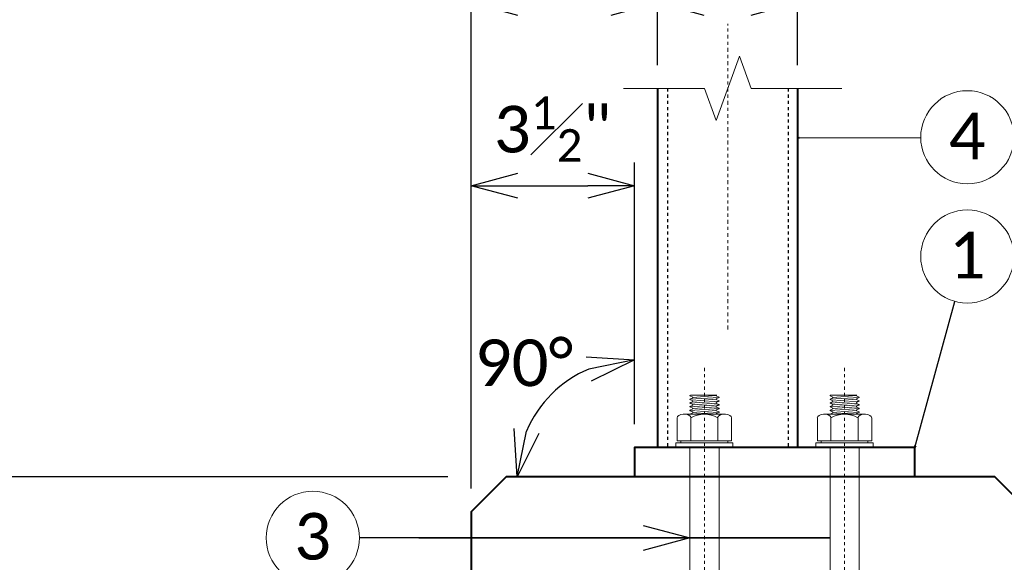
# Model space of a CAD drawing. Extents: x 5346 to 20707, y 13094 to 24070.
# Tile 2 of 14: x 5367 to 5398, y 23896 to 23913. Entities that reach past the tile are written whole.
import ezdxf
from ezdxf import colors
from ezdxf.entities.mleader import LeaderData, LeaderLine
from ezdxf.math import Vec2, Vec3

# ---------------------------------------------------------------- set-up
doc = ezdxf.new("R2010")
doc.units = 0
doc.header["$MEASUREMENT"] = 0
doc.linetypes.add('Wisdot2', pattern=[0.125, 0.0625, -0.0625])
doc.linetypes.add('Wisdot4', pattern=[0.28125, 0.125, -0.0625, 0.03125, -0.0625])
for name, color, linetype, lineweight in [('B_ANNO_BREAK', 7, 'Continuous', 18), ('B_ANNO_DIM', 7, 'Continuous', 18), ('B_CNTR', 1, 'Wisdot4', 18), ('B_CONC_PPT', 12, 'Continuous', 40), ('B_DETAIL_HIDDEN', 7, 'Wisdot2', 25), ('B_DETAIL_OBJ', 7, 'Continuous', 40), ('B_STEEL_BOLT', 3, 'Continuous', 18)]:
    doc.layers.add(name, color=color, linetype=linetype, lineweight=lineweight)
doc.styles.add('Annotative', font='calibri.ttf', dxfattribs={"height": 0.0625})
doc.styles.get("Standard").update_dxf_attribs({"font": 'calibri.ttf'})
doc.dimstyles.new('Annotative', dxfattribs={"dimscale": 0, "dimtxt": 0.0625, "dimasz": 0.0625, "dimexe": 0.03125, "dimexo": 0.03125, "dimgap": 0.03125, "dimtad": 1, "dimdec": 3, "dimzin": 3, "dimdsep": 46, "dimlunit": 4, "dimtxsty": 'Standard', "dimblk": 'OPEN30', "dimcen": 0.03125, "dimaunit": 1, "dimadec": 0, "dimazin": 3, "dimtfac": 0.75, "dimtdec": 3, "dimtofl": 0, "dimtmove": 0, "dimatfit": 3, "dimldrblk": 'OPEN30', "dimfxl": 1, "dimtfill": 1, "dimfrac": 1, "dimtolj": 1, "dimtzin": 0, "dimarcsym": 0})

# ---------------------------------------------------------------- blocks, each defined once
blk = doc.blocks.new('AnonymousCell11')
at = {"layer": 'B_CNTR', "ltscale": 0.5}
for p, q in [((0.004002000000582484, -4.452638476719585), (0.004002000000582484, 1.399604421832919)), ((3.005502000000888, -4.452638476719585), (3.005502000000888, 1.399604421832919))]:
    blk.add_line(p, q, dxfattribs=at)
at = {"layer": 'B_STEEL_BOLT'}
for p, q in [((-0.1400700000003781, 0.7643819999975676), (-0.308153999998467, 0.7563779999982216)), ((-0.2961479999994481, 0.7643819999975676), (-0.308153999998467, 0.7603799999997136)), ((-0.308153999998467, 0.7523759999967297), (-0.308153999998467, 0.7603799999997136)), ((-0.308153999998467, 0.7523759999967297), (-0.2481239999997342, 0.7243620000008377)), ((0.3161580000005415, 0.7163579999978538), (-0.308153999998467, 0.6763379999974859)), ((-0.2481239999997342, 0.7083539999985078), (-0.308153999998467, 0.6803399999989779)), ((-0.308153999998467, 0.6723359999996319), (-0.308153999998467, 0.6803399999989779)), ((-0.308153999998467, 0.6723359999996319), (-0.2481239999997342, 0.644322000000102)), ((0.3161580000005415, 0.636318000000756), (-0.308153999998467, 0.5962980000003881)), ((-0.2961479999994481, 0.7643819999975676), (0.2681339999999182, 0.7643819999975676)), ((0.2561280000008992, 0.7563779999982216), (-0.2481239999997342, 0.7163579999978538)), ((-0.2481239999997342, 0.7243620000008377), (-0.2481239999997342, 0.7083539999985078)), ((0.2561280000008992, 0.6763379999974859), (-0.2481239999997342, 0.636318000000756)), ((-0.2481239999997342, 0.644322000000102), (-0.2481239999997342, 0.628313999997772)), ((0.2561280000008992, 0.7643819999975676), (0.2561280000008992, 0.7483740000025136)), ((0.2561280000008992, 0.7483740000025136), (0.3161580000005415, 0.7243620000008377)), ((0.3161580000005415, 0.7123559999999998), (0.2561280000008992, 0.6883440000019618)), ((0.2561280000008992, 0.6883440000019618), (0.2561280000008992, 0.6683339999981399)), ((0.2561280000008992, 0.6683339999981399), (0.3161580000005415, 0.644322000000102)), ((0.3161580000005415, 0.7123559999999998), (0.3161580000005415, 0.7203599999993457)), ((0.3161580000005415, 0.632315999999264), (0.3161580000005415, 0.644322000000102)), ((2.861429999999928, 0.7643819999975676), (2.693346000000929, 0.7563779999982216)), ((2.705351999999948, 0.7643819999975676), (2.693346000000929, 0.7603799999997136)), ((2.693346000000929, 0.7523759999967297), (2.693346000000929, 0.7603799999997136)), ((2.693346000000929, 0.7523759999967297), (2.753376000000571, 0.7243620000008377)), ((3.317657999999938, 0.7163579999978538), (2.693346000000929, 0.6763379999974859)), ((2.753376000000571, 0.7083539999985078), (2.693346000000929, 0.6803399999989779)), ((2.693346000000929, 0.6723359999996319), (2.693346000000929, 0.6803399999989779)), ((2.693346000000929, 0.6723359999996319), (2.753376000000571, 0.644322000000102)), ((3.317657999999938, 0.636318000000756), (2.693346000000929, 0.5962980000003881)), ((2.705351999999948, 0.7643819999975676), (3.269634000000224, 0.7643819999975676)), ((3.257628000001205, 0.7563779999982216), (2.753376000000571, 0.7163579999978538)), ((2.753376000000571, 0.7243620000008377), (2.753376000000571, 0.7083539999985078)), ((3.257628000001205, 0.6763379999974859), (2.753376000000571, 0.636318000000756)), ((2.753376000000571, 0.644322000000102), (2.753376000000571, 0.628313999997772)), ((3.257628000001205, 0.7643819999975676), (3.257628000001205, 0.7483740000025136)), ((3.257628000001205, 0.7483740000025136), (3.317657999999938, 0.7243620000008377)), ((3.317657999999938, 0.7123559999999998), (3.257628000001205, 0.6883440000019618)), ((3.257628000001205, 0.6883440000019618), (3.257628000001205, 0.6683339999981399)), ((3.257628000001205, 0.6683339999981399), (3.317657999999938, 0.644322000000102)), ((3.317657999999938, 0.7123559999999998), (3.317657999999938, 0.7203599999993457)), ((3.317657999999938, 0.632315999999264), (3.317657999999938, 0.644322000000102)), ((-0.2481239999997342, 0.628313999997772), (-0.308153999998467, 0.6003000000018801)), ((-0.308153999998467, 0.5922959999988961), (-0.308153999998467, 0.6003000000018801)), ((-0.308153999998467, 0.5922959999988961), (-0.2481239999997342, 0.5642820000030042)), ((0.3161580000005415, 0.5562780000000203), (-0.308153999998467, 0.5162579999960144)), ((-0.2481239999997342, 0.5482740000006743), (-0.308153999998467, 0.5202600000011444)), ((-0.308153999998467, 0.5122560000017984), (-0.308153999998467, 0.5202600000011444)), ((-0.308153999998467, 0.5122560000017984), (-0.2481239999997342, 0.4842419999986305)), ((0.3161580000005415, 0.4762380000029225), (-0.308153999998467, 0.4362179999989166)), ((-0.2481239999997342, 0.4682339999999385), (-0.308153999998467, 0.4402199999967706)), ((-0.308153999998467, 0.4322160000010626), (-0.308153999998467, 0.4402199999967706)), ((-0.308153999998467, 0.4322160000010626), (-0.2481239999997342, 0.4042019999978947)), ((0.2561280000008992, 0.5962980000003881), (-0.2481239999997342, 0.5562780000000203)), ((-0.2481239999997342, 0.5642820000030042), (-0.2481239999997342, 0.5482740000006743)), ((0.2561280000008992, 0.5162579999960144), (-0.2481239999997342, 0.4762380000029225)), ((-0.2481239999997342, 0.4842419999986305), (-0.2481239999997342, 0.4682339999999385)), ((0.2561280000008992, 0.4362179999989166), (-0.2481239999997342, 0.3961979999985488)), ((0.3161580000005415, 0.632315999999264), (0.2561280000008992, 0.6083040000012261)), ((0.2561280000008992, 0.6083040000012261), (0.2561280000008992, 0.5882940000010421)), ((0.2561280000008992, 0.5882940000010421), (0.3161580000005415, 0.5642820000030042)), ((0.3161580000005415, 0.5522759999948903), (0.2561280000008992, 0.5282640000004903)), ((0.2561280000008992, 0.5282640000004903), (0.2561280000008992, 0.5082539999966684)), ((0.2561280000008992, 0.5082539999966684), (0.3161580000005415, 0.4842419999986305)), ((0.3161580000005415, 0.4722359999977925), (0.2561280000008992, 0.4482239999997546)), ((0.2561280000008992, 0.4482239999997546), (0.2561280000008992, 0.4282139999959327)), ((0.2561280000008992, 0.4282139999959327), (0.3161580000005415, 0.4042019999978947)), ((0.3161580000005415, 0.5522759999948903), (0.3161580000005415, 0.5642820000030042)), ((0.3161580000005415, 0.4722359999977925), (0.3161580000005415, 0.4842419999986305)), ((2.753376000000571, 0.628313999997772), (2.693346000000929, 0.6003000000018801)), ((2.693346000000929, 0.5922959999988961), (2.693346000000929, 0.6003000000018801)), ((2.693346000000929, 0.5922959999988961), (2.753376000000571, 0.5642820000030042)), ((3.317657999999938, 0.5562780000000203), (2.693346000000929, 0.5162579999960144)), ((2.753376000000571, 0.5482740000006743), (2.693346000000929, 0.5202600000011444)), ((2.693346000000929, 0.5122560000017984), (2.693346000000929, 0.5202600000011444)), ((2.693346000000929, 0.5122560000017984), (2.753376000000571, 0.4842419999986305)), ((3.317657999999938, 0.4762380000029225), (2.693346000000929, 0.4362179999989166)), ((2.753376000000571, 0.4682339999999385), (2.693346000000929, 0.4402199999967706)), ((2.693346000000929, 0.4322160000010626), (2.693346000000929, 0.4402199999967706)), ((2.693346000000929, 0.4322160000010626), (2.753376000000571, 0.4042019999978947)), ((3.257628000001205, 0.5962980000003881), (2.753376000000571, 0.5562780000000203)), ((2.753376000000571, 0.5642820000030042), (2.753376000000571, 0.5482740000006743)), ((3.257628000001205, 0.5162579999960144), (2.753376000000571, 0.4762380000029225)), ((2.753376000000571, 0.4842419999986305), (2.753376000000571, 0.4682339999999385)), ((3.257628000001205, 0.4362179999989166), (2.753376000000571, 0.3961979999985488)), ((3.317657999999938, 0.632315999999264), (3.257628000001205, 0.6083040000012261)), ((3.257628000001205, 0.6083040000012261), (3.257628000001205, 0.5882940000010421)), ((3.257628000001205, 0.5882940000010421), (3.317657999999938, 0.5642820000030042)), ((3.317657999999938, 0.5522759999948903), (3.257628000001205, 0.5282640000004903)), ((3.257628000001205, 0.5282640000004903), (3.257628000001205, 0.5082539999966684)), ((3.257628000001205, 0.5082539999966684), (3.317657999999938, 0.4842419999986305)), ((3.317657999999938, 0.4722359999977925), (3.257628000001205, 0.4482239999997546)), ((3.257628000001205, 0.4482239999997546), (3.257628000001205, 0.4282139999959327)), ((3.257628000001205, 0.4282139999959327), (3.317657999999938, 0.4042019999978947)), ((3.317657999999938, 0.5522759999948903), (3.317657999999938, 0.5642820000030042)), ((3.317657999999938, 0.4722359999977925), (3.317657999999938, 0.4842419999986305)), ((-0.5802899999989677, 0.2801399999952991), (-0.5802899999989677, -0.2161080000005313)), ((-0.4362179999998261, 0.3561779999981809), (0.4402200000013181, 0.3561779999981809)), ((0.3161580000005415, 0.3961979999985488), (-0.308153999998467, 0.3561779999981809)), ((-0.2481239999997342, 0.3881940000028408), (-0.308153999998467, 0.3601799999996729)), ((-0.308153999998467, 0.3521760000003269), (-0.308153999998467, 0.3601799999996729)), ((-0.2881439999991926, 0.2961479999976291), (-0.2881439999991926, -0.2161080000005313)), ((-0.2481239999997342, 0.4042019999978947), (-0.2481239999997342, 0.3881940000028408)), ((0.3161580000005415, 0.3921959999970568), (0.2561280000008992, 0.3681839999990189)), ((0.2561280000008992, 0.3681839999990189), (0.2561280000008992, 0.3561779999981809)), ((0.2921459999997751, 0.2961479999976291), (0.2921459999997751, -0.2161080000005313)), ((0.3161580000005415, 0.3921959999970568), (0.3161580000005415, 0.4042019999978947)), ((0.5842920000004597, 0.2801399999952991), (0.5842920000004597, -0.2161080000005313)), ((2.421210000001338, 0.2801399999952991), (2.421210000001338, -0.2161080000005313)), ((2.56528199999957, 0.3561779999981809), (3.441720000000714, 0.3561779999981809)), ((3.317657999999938, 0.3961979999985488), (2.693346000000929, 0.3561779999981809)), ((2.753376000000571, 0.3881940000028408), (2.693346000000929, 0.3601799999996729)), ((2.693346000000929, 0.3521760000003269), (2.693346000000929, 0.3601799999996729)), ((2.713356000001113, 0.2961479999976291), (2.713356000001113, -0.2161080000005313)), ((2.753376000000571, 0.4042019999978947), (2.753376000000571, 0.3881940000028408)), ((3.317657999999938, 0.3921959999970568), (3.257628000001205, 0.3681839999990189)), ((3.257628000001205, 0.3681839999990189), (3.257628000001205, 0.3561779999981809)), ((3.293646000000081, 0.2961479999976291), (3.293646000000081, -0.2161080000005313)), ((3.317657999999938, 0.3921959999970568), (3.317657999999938, 0.4042019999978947)), ((3.585792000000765, 0.2801399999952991), (3.585792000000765, -0.2161080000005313)), ((-0.6123059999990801, -0.2601299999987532), (0.6123059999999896, -0.2601299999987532)), ((-0.6123059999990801, -0.3601799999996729), (-0.6123059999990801, -0.2601299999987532)), ((-0.5802899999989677, -0.2161080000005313), (0.5842920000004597, -0.2161080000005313)), ((-0.5002500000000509, -0.2161080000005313), (-0.5002500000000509, -0.2601299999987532)), ((-0.3081539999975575, -5.76809399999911), (-0.3081539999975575, -0.3601799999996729)), ((0.316158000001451, -5.76809399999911), (0.316158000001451, -0.3601799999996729)), ((0.5042520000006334, -0.2161080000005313), (0.5042520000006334, -0.2601299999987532)), ((0.6123059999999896, -0.3601799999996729), (0.6123059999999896, -0.2601299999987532)), ((0.6123059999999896, -0.3481739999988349), (0.6123059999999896, -0.2601299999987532)), ((2.389194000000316, -0.2601299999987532), (3.613806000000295, -0.2601299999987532)), ((2.389194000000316, -0.3601799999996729), (2.389194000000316, -0.2601299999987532)), ((2.421210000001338, -0.2161080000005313), (3.585792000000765, -0.2161080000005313)), ((2.501250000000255, -0.2161080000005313), (2.501250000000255, -0.2601299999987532)), ((2.693346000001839, -5.76809399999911), (2.693346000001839, -0.3601799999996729)), ((3.317658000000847, -5.76809399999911), (3.317658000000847, -0.3601799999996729)), ((3.505752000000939, -0.2161080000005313), (3.505752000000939, -0.2601299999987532)), ((3.613806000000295, -0.3601799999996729), (3.613806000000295, -0.2601299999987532)), ((3.613806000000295, -0.3481739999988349), (3.613806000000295, -0.2601299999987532)), ((-0.5802899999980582, -5.844132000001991), (-0.5802899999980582, -6.340379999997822)), ((-0.4362179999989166, -5.76809399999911), (0.4402200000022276, -5.76809399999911)), ((-0.2881439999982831, -5.828124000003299), (-0.2881439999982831, -6.340379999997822)), ((0.2921460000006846, -5.828124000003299), (0.2921460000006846, -6.340379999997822)), ((0.5842920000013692, -5.844132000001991), (0.5842920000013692, -6.340379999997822)), ((2.421210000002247, -5.844132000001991), (2.421210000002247, -6.340379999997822)), ((2.565282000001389, -5.76809399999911), (3.441720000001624, -5.76809399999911)), ((2.713356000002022, -5.828124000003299), (2.713356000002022, -6.340379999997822)), ((3.29364600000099, -5.828124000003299), (3.29364600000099, -6.340379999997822)), ((3.585792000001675, -5.844132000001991), (3.585792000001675, -6.340379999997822)), ((-0.6123059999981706, -6.384401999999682), (0.6123060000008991, -6.384401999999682)), ((-0.6123059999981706, -6.484452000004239), (-0.6123059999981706, -6.384401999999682)), ((-0.5802899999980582, -6.340379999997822), (0.5842920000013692, -6.340379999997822)), ((-0.5002499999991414, -6.340379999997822), (-0.5002499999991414, -6.384401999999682)), ((0.5042520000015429, -6.340379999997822), (0.5042520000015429, -6.384401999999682)), ((0.6123060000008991, -6.484452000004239), (0.6123060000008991, -6.384401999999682)), ((0.6123060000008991, -6.472445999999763), (0.6123060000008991, -6.384401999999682)), ((2.389194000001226, -6.384401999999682), (3.613806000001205, -6.384401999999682)), ((2.389194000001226, -6.484452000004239), (2.389194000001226, -6.384401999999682)), ((2.421210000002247, -6.340379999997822), (3.585792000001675, -6.340379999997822)), ((2.501250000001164, -6.340379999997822), (2.501250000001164, -6.384401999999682)), ((3.505752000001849, -6.340379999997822), (3.505752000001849, -6.384401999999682)), ((3.613806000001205, -6.484452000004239), (3.613806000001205, -6.384401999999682)), ((3.613806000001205, -6.472445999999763), (3.613806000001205, -6.384401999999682)), ((-0.6129240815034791, -6.732576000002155), (-0.6129240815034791, -6.832625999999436)), ((0.6116879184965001, -6.732576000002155), (0.6116879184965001, -6.832625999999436)), ((0.6116879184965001, -6.744581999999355), (0.6116879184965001, -6.832625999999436)), ((2.389194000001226, -6.732576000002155), (2.389194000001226, -6.832626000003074)), ((3.613806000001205, -6.732576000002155), (3.613806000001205, -6.832626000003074)), ((3.613806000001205, -6.744581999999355), (3.613806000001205, -6.832626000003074)), ((-0.6129240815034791, -6.832625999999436), (0.6116879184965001, -6.832625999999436)), ((-0.5809080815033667, -7.372895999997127), (-0.5809080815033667, -6.876647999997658)), ((-0.5809080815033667, -6.876647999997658), (0.5836739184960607, -6.876647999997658)), ((-0.5008680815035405, -6.876647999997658), (-0.5008680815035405, -6.832625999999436)), ((-0.2887620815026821, -7.388903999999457), (-0.2887620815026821, -6.876647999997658)), ((0.2915279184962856, -7.388903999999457), (0.2915279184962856, -6.876647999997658)), ((0.5036339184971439, -6.876647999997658), (0.5036339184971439, -6.832625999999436)), ((0.5836739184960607, -7.372895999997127), (0.5836739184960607, -6.876647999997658)), ((2.389194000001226, -6.832626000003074), (3.613806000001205, -6.832626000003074)), ((2.421210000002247, -7.372896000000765), (2.421210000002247, -6.876648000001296)), ((2.421210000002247, -6.876648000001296), (3.585792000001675, -6.876648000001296)), ((2.501250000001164, -6.876648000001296), (2.501250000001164, -6.832626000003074)), ((2.713356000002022, -7.388904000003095), (2.713356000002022, -6.876648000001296)), ((3.29364600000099, -7.388904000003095), (3.29364600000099, -6.876648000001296)), ((3.505752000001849, -6.876648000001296), (3.505752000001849, -6.832626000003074)), ((3.585792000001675, -7.372896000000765), (3.585792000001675, -6.876648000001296)), ((-0.4368360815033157, -7.44893399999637), (0.4396019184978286, -7.44893399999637)), ((-0.31423333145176, -7.494257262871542), (0.3100786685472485, -7.454237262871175)), ((-0.31423333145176, -7.490255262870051), (-0.2542033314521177, -7.466243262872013)), ((-0.31423333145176, -7.490255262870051), (-0.31423333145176, -7.502261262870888)), ((-0.2542033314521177, -7.526273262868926), (-0.31423333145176, -7.502261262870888)), ((-0.31423333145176, -7.574297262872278), (0.3100786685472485, -7.53427726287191)), ((-0.31423333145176, -7.570295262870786), (-0.2542033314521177, -7.546283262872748)), ((-0.31423333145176, -7.570295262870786), (-0.31423333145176, -7.582301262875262)), ((-0.2542033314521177, -7.606313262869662), (-0.31423333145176, -7.582301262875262)), ((-0.2542033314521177, -7.466243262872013), (-0.2542033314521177, -7.454237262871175)), ((-0.2542033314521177, -7.53427726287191), (0.2500486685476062, -7.494257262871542)), ((-0.2542033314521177, -7.546283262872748), (-0.2542033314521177, -7.526273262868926)), ((-0.2542033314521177, -7.614317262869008), (0.2500486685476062, -7.574297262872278)), ((0.2500486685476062, -7.486253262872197), (0.3100786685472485, -7.458239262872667)), ((0.2500486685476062, -7.502261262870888), (0.2500486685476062, -7.486253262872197)), ((0.3100786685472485, -7.530275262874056), (0.2500486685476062, -7.502261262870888)), ((0.2500486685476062, -7.566293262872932), (0.3100786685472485, -7.538279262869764)), ((0.2500486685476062, -7.582301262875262), (0.2500486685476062, -7.566293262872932)), ((0.3100786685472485, -7.610315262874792), (0.2500486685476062, -7.582301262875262)), ((0.3100786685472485, -7.450235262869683), (0.3100786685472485, -7.458239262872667)), ((0.3100786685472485, -7.530275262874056), (0.3100786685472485, -7.538279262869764)), ((2.565282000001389, -7.448934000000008), (3.441720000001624, -7.448934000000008)), ((2.692720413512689, -7.492472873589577), (3.317032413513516, -7.452452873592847)), ((2.692720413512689, -7.488470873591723), (2.75275041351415, -7.464458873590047)), ((2.692720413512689, -7.488470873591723), (2.692720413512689, -7.500476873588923)), ((2.75275041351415, -7.524488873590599), (2.692720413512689, -7.500476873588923)), ((2.692720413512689, -7.572512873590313), (3.317032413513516, -7.532492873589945)), ((2.692720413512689, -7.568510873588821), (2.75275041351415, -7.544498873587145)), ((2.692720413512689, -7.568510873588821), (2.692720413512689, -7.580516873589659)), ((2.75275041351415, -7.604528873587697), (2.692720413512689, -7.580516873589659)), ((2.75275041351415, -7.464458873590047), (2.75275041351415, -7.452452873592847)), ((2.75275041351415, -7.532492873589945), (3.257002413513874, -7.492472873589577)), ((2.75275041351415, -7.544498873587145), (2.75275041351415, -7.524488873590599)), ((2.75275041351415, -7.612532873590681), (3.257002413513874, -7.572512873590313)), ((3.257002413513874, -7.484468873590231), (3.317032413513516, -7.456454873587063)), ((3.257002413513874, -7.500476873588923), (3.257002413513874, -7.484468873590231)), ((3.317032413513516, -7.528490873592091), (3.257002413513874, -7.500476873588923)), ((3.257002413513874, -7.564508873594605), (3.317032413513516, -7.536494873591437)), ((3.257002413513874, -7.580516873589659), (3.257002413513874, -7.564508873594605)), ((3.317032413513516, -7.608530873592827), (3.257002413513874, -7.580516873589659)), ((3.317032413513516, -7.448450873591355), (3.317032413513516, -7.456454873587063)), ((3.317032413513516, -7.528490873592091), (3.317032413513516, -7.536494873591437)), ((-0.31423333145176, -7.654337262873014), (0.3100786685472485, -7.614317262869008)), ((-0.31423333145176, -7.650335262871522), (-0.2542033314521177, -7.626323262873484)), ((-0.31423333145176, -7.650335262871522), (-0.31423333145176, -7.66234126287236)), ((-0.2542033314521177, -7.686353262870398), (-0.31423333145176, -7.66234126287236)), ((-0.31423333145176, -7.73437726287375), (0.3100786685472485, -7.694357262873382)), ((-0.31423333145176, -7.730375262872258), (-0.2542033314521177, -7.70636326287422)), ((-0.31423333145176, -7.730375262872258), (-0.31423333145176, -7.742381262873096)), ((-0.2542033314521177, -7.766393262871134), (-0.31423333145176, -7.742381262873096)), ((-0.31423333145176, -7.814417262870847), (0.3100786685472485, -7.77439726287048)), ((-0.31423333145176, -7.810415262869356), (-0.2542033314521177, -7.786403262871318)), ((-0.2542033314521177, -7.626323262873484), (-0.2542033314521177, -7.606313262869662)), ((-0.2542033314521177, -7.694357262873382), (0.2500486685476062, -7.654337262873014)), ((-0.2542033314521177, -7.70636326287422), (-0.2542033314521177, -7.686353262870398)), ((-0.2542033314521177, -7.77439726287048), (0.2500486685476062, -7.73437726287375)), ((-0.2542033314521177, -7.786403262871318), (-0.2542033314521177, -7.766393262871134)), ((0.2500486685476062, -7.646333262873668), (0.3100786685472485, -7.618319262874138)), ((0.2500486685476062, -7.66234126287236), (0.2500486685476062, -7.646333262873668)), ((0.3100786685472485, -7.69035526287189), (0.2500486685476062, -7.66234126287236)), ((0.2500486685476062, -7.726373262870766), (0.3100786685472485, -7.698359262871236)), ((0.2500486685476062, -7.742381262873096), (0.2500486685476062, -7.726373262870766)), ((0.3100786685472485, -7.770395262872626), (0.2500486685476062, -7.742381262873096)), ((0.2500486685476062, -7.806413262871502), (0.3100786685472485, -7.778399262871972)), ((0.3100786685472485, -7.610315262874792), (0.3100786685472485, -7.618319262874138)), ((0.3100786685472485, -7.69035526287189), (0.3100786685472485, -7.698359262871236)), ((0.3100786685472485, -7.770395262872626), (0.3100786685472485, -7.778399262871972)), ((2.692720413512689, -7.652552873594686), (3.317032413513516, -7.612532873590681)), ((2.692720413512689, -7.648550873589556), (2.75275041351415, -7.624538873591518)), ((2.692720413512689, -7.648550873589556), (2.692720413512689, -7.660556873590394)), ((2.75275041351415, -7.684568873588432), (2.692720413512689, -7.660556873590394)), ((2.692720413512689, -7.732592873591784), (3.317032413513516, -7.692572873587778)), ((2.692720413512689, -7.728590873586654), (2.75275041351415, -7.704578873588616)), ((2.692720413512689, -7.728590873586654), (2.692720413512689, -7.74059687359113)), ((2.75275041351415, -7.764608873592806), (2.692720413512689, -7.74059687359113)), ((2.692720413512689, -7.81263287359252), (3.317032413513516, -7.772612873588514)), ((2.692720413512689, -7.808630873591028), (2.75275041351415, -7.78461887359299)), ((2.75275041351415, -7.624538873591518), (2.75275041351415, -7.604528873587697)), ((2.75275041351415, -7.692572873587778), (3.257002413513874, -7.652552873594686)), ((2.75275041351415, -7.704578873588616), (2.75275041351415, -7.684568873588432)), ((2.75275041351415, -7.772612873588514), (3.257002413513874, -7.732592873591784)), ((2.75275041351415, -7.78461887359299), (2.75275041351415, -7.764608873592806)), ((3.257002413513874, -7.644548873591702), (3.317032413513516, -7.616534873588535)), ((3.257002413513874, -7.660556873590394), (3.257002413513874, -7.644548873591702)), ((3.317032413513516, -7.688570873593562), (3.257002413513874, -7.660556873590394)), ((3.257002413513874, -7.724588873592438), (3.317032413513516, -7.696574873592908)), ((3.257002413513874, -7.74059687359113), (3.257002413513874, -7.724588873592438)), ((3.317032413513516, -7.76861087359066), (3.257002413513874, -7.74059687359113)), ((3.257002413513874, -7.804628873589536), (3.317032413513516, -7.776614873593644)), ((3.317032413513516, -7.608530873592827), (3.317032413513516, -7.616534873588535)), ((3.317032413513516, -7.688570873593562), (3.317032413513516, -7.696574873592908)), ((3.317032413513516, -7.76861087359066), (3.317032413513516, -7.776614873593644)), ((-0.31423333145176, -7.810415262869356), (-0.31423333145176, -7.818419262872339)), ((-0.2542033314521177, -7.846433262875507), (-0.31423333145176, -7.822421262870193)), ((0.2980726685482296, -7.862441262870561), (-0.2662093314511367, -7.862441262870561)), ((-0.2542033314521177, -7.854437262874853), (0.2500486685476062, -7.814417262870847)), ((-0.2542033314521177, -7.862441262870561), (-0.2542033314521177, -7.846433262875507)), ((0.14199466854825, -7.862441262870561), (0.3100786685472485, -7.854437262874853)), ((0.2500486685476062, -7.822421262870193), (0.2500486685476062, -7.806413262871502)), ((0.3100786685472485, -7.850435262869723), (0.2500486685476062, -7.822421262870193)), ((0.2980726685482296, -7.862441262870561), (0.3100786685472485, -7.858439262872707)), ((0.3100786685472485, -7.850435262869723), (0.3100786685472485, -7.858439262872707)), ((2.692720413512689, -7.808630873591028), (2.692720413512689, -7.816634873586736)), ((2.75275041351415, -7.844648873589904), (2.692720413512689, -7.820636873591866)), ((3.305026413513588, -7.860656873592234), (2.740744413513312, -7.860656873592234)), ((2.75275041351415, -7.85265287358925), (3.257002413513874, -7.81263287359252)), ((2.75275041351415, -7.860656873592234), (2.75275041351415, -7.844648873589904)), ((3.148948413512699, -7.860656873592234), (3.317032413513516, -7.85265287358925)), ((3.257002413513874, -7.820636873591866), (3.257002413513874, -7.804628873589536)), ((3.317032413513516, -7.848650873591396), (3.257002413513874, -7.820636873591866)), ((3.305026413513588, -7.860656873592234), (3.317032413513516, -7.856654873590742)), ((3.317032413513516, -7.848650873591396), (3.317032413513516, -7.856654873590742))]:
    blk.add_line(p, q, dxfattribs=at)
at = {"layer": 'B_STEEL_BOLT', "flags": 128}
blk.add_lwpolyline([(-0.9964979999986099, -6.732576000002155), (4.006002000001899, -6.732576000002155), (4.006002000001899, -6.484452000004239), (-0.9964979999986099, -6.484452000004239), (-0.9964979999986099, -6.732576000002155)], dxfattribs=at)
at = {"layer": 'B_STEEL_BOLT'}
for centre, start, end in [((0.0001182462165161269, -0.2309161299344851), 60.46839722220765, 119.4241666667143), ((3.001618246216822, -0.2309161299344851), 60.46839722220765, 119.4241666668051), ((0.0001182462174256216, -6.355188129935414), 60.46839722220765, 119.4241666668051), ((3.001618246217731, -6.355188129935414), 60.46839722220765, 119.4241666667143), ((-0.0004998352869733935, -6.861839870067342), 240.5758333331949, 299.5316027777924), ((3.001618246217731, -6.86183987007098), 240.5758333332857, 299.5316027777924)]:
    blk.add_arc(centre, 0.5873679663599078, start, end, dxfattribs=at)
for centre, major_axis, start_param, end_param in [((-0.4331365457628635, 0.2796073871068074), (0.1476694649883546, 0), 0.2322546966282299, 3.141592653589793), ((0.4348796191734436, 0.2796073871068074), (-0.1476694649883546, 1.808429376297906e-17), 3.141592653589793, 6.050930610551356), ((2.568363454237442, 0.2796073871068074), (0.1476694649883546, 0), 0.2322546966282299, 3.141592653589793), ((3.43637961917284, 0.2796073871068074), (-0.1476694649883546, 1.808429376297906e-17), 3.141592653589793, 6.050930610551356), ((-0.433136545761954, -5.844664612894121), (0.1476694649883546, 0), 0.2322546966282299, 3.141592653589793), ((0.4348796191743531, -5.844664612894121), (-0.1476694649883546, 1.808429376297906e-17), 3.141592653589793, 6.050930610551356), ((2.568363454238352, -5.844664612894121), (0.1476694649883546, 0), 0.2322546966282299, 3.141592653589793), ((3.436379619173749, -5.844664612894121), (-0.1476694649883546, 1.808429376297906e-17), 3.141592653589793, 6.050930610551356), ((-0.4337546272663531, -7.372363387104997), (0.1476694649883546, 0), 3.141592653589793, 6.050930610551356), ((0.4342615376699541, -7.372363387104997), (-0.1476694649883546, -8.366270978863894e-17), 0.2322546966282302, 3.141592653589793), ((2.568363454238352, -7.372363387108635), (0.1476694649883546, 0), 3.141592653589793, 6.050930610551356), ((3.436379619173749, -7.372363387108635), (-0.1476694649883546, -8.366270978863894e-17), 0.2322546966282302, 3.141592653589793)]:
    blk.add_ellipse(centre, major_axis=major_axis, ratio=0.5185220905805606, start_param=start_param, end_param=end_param, dxfattribs=at)
blk = doc.blocks.new('_Open30')
at = {"color": 0, "linetype": 'ByBlock', "lineweight": -2}
for p, q in [((-1, 0.26794919), (0, 0)), ((0, 0), (-1, -0.26794919)), ((0, 0), (-1, 0))]:
    blk.add_line(p, q, dxfattribs=at)
blk = doc.blocks.new('*D33')
at = {"layer": 'B_ANNO_DIM', "color": 0, "lineweight": -2, "transparency": 16777216}
for p, q in [((5391.610044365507, 23911.69663094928), (5391.610044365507, 23914.44118670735)), ((5388.609955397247, 23913.69118670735), (5390.110044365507, 23913.69118670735))]:
    blk.add_line(p, q, dxfattribs=at)
at = {"layer": 'Defpoints', "color": 0, "transparency": 16777216}
for p in [(5387.109955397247, 23913.69118670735), (5391.610044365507, 23913.69118670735), (5391.610044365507, 23910.94663094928)]:
    blk.add_point(p, dxfattribs=at)
at = {"layer": 'B_ANNO_DIM', "color": 0, "lineweight": -2, "transparency": 16777216, "xscale": 1.5, "yscale": 1.5, "zscale": 1.5, "rotation": 180}
blk.add_blockref('_Open30', (5387.109955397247, 23913.69118670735), dxfattribs=at)
at = {"layer": 'B_ANNO_DIM', "color": 0, "lineweight": -2, "transparency": 16777216, "xscale": 1.5, "yscale": 1.5, "zscale": 1.5}
blk.add_blockref('_Open30', (5391.610044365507, 23913.69118670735), dxfattribs=at)
at = {"layer": 'B_ANNO_DIM', "color": 0, "transparency": 16777216, "insert": (5389.359999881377, 23915.20964824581), "char_height": 1.5, "attachment_point": 5, "bg_fill": 3, "box_fill_scale": 1.25, "bg_fill_color": 256, "bg_fill_true_color": 13158600, "bg_fill_transparency": 0}
blk.add_mtext('\\A1;3"', dxfattribs=at)
blk = doc.blocks.new('*D34')
at = {"layer": 'B_ANNO_DIM', "color": 0, "lineweight": -2, "transparency": 16777216}
for p, q in [((5381.116000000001, 23898.08080246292), (5381.116000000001, 23914.44118670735)), ((5387.109955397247, 23911.69663094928), (5387.109955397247, 23914.44118670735)), ((5382.616000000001, 23913.69118670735), (5385.609955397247, 23913.69118670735))]:
    blk.add_line(p, q, dxfattribs=at)
at = {"layer": 'Defpoints', "color": 0, "transparency": 16777216}
for p in [(5387.109955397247, 23913.69118670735), (5387.109955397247, 23910.94663094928), (5381.116000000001, 23897.33080246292)]:
    blk.add_point(p, dxfattribs=at)
at = {"layer": 'B_ANNO_DIM', "color": 0, "lineweight": -2, "transparency": 16777216, "xscale": 1.5, "yscale": 1.5, "zscale": 1.5, "rotation": 180}
blk.add_blockref('_Open30', (5381.116000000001, 23913.69118670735), dxfattribs=at)
at = {"layer": 'B_ANNO_DIM', "color": 0, "lineweight": -2, "transparency": 16777216, "xscale": 1.5, "yscale": 1.5, "zscale": 1.5}
blk.add_blockref('_Open30', (5387.109955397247, 23913.69118670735), dxfattribs=at)
at = {"layer": 'B_ANNO_DIM', "color": 0, "transparency": 16777216, "insert": (5384.112977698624, 23915.19464824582), "char_height": 1.5, "attachment_point": 5, "bg_fill": 3, "box_fill_scale": 1.25, "bg_fill_color": 256, "bg_fill_true_color": 13158600, "bg_fill_transparency": 0}
blk.add_mtext('\\A1;4"', dxfattribs=at)
blk = doc.blocks.new('*D36')
at = {"layer": 'B_ANNO_DIM', "color": 0, "lineweight": -2, "transparency": 16777216}
for p, q in [((5399.116000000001, 23898.03655836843), (5399.116000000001, 23918.79108955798)), ((5390.866000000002, 23918.04108955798), (5397.616000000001, 23918.04108955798))]:
    blk.add_line(p, q, dxfattribs=at)
at = {"layer": 'Defpoints', "color": 0, "transparency": 16777216}
for p in [(5389.366000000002, 23918.04108955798), (5399.116000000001, 23918.04108955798), (5399.116000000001, 23897.28655836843)]:
    blk.add_point(p, dxfattribs=at)
at = {"layer": 'B_ANNO_DIM', "color": 0, "lineweight": -2, "transparency": 16777216, "xscale": 1.5, "yscale": 1.5, "zscale": 1.5, "rotation": 180}
blk.add_blockref('_Open30', (5389.366000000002, 23918.04108955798), dxfattribs=at)
at = {"layer": 'B_ANNO_DIM', "color": 0, "lineweight": -2, "transparency": 16777216, "xscale": 1.5, "yscale": 1.5, "zscale": 1.5}
blk.add_blockref('_Open30', (5399.116000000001, 23918.04108955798), dxfattribs=at)
at = {"layer": 'B_ANNO_DIM', "color": 0, "transparency": 16777216, "insert": (5394.241000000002, 23919.85851263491), "char_height": 1.5, "attachment_point": 5, "bg_fill": 3, "box_fill_scale": 1.25, "bg_fill_color": 256, "bg_fill_true_color": 13158600, "bg_fill_transparency": 0}
blk.add_mtext('\\A1;6{\\H0.7x;\\S1#2;}"', dxfattribs=at)
blk = doc.blocks.new('*D37')
at = {"layer": 'B_ANNO_DIM', "color": 0, "lineweight": -2, "transparency": 16777216}
for p, q in [((5386.366000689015, 23900.14732222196), (5386.366000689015, 23908.56718079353)), ((5382.616000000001, 23907.81718079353), (5384.866000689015, 23907.81718079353))]:
    blk.add_line(p, q, dxfattribs=at)
at = {"layer": 'Defpoints', "color": 0, "transparency": 16777216}
for p in [(5381.116000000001, 23907.81718079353), (5386.366000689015, 23907.81718079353), (5386.366000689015, 23899.39732222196)]:
    blk.add_point(p, dxfattribs=at)
at = {"layer": 'B_ANNO_DIM', "color": 0, "lineweight": -2, "transparency": 16777216, "xscale": 1.5, "yscale": 1.5, "zscale": 1.5, "rotation": 180}
blk.add_blockref('_Open30', (5381.116000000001, 23907.81718079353), dxfattribs=at)
at = {"layer": 'B_ANNO_DIM', "color": 0, "lineweight": -2, "transparency": 16777216, "xscale": 1.5, "yscale": 1.5, "zscale": 1.5}
blk.add_blockref('_Open30', (5386.366000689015, 23907.81718079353), dxfattribs=at)
at = {"layer": 'B_ANNO_DIM', "color": 0, "transparency": 16777216, "insert": (5383.741000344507, 23909.63460387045), "char_height": 1.5, "attachment_point": 5, "bg_fill": 3, "box_fill_scale": 1.25, "bg_fill_color": 256, "bg_fill_true_color": 13158600, "bg_fill_transparency": 0}
blk.add_mtext('\\A1;3{\\H0.7x;\\S1#2;}"', dxfattribs=at)
blk = doc.blocks.new('*D38')
at = {"layer": 'B_ANNO_DIM', "color": 0, "lineweight": -2, "transparency": 16777216}
blk.add_arc((5386.366000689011, 23898.45880246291), 3.764240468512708, 112.9854350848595, 157.0145649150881, dxfattribs=at)
at = {"layer": 'Defpoints', "color": 0, "transparency": 16777216}
for p in [(5386.366000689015, 23902.22304293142), (5383.106072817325, 23900.34092269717), (5382.244000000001, 23898.45880246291), (5386.366000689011, 23898.4608357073), (5397.943755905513, 23898.45880246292)]:
    blk.add_point(p, dxfattribs=at)
at = {"layer": 'B_ANNO_DIM', "color": 0, "lineweight": -2, "transparency": 16777216, "xscale": 1.5, "yscale": 1.5, "zscale": 1.5}
for p, rotation in [((5386.366000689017, 23902.22304293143), 11.49271754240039), ((5382.601760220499, 23898.45880246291), 258.5072824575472)]:
    blk.add_blockref('_Open30', p, dxfattribs=dict(at, rotation=rotation))
blk = doc.blocks.new('*D40')
at = {"layer": 'B_ANNO_DIM', "color": 0, "lineweight": -2, "transparency": 16777216}
for p, q in [((5380.366000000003, 23898.45880246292), (5361.155779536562, 23898.45880246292)), ((5361.905779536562, 23851.95880246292), (5361.905779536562, 23896.95880246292)), ((5379.994000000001, 23850.45880246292), (5361.155779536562, 23850.45880246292))]:
    blk.add_line(p, q, dxfattribs=at)
at = {"layer": 'Defpoints', "color": 0, "transparency": 16777216}
for p in [(5361.905779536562, 23898.45880246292), (5381.116000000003, 23898.45880246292), (5380.744000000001, 23850.45880246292)]:
    blk.add_point(p, dxfattribs=at)
at = {"layer": 'B_ANNO_DIM', "color": 0, "lineweight": -2, "transparency": 16777216, "xscale": 1.5, "yscale": 1.5, "zscale": 1.5}
for p, rotation in [((5361.905779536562, 23898.45880246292), 90), ((5361.905779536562, 23850.45880246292), 270)]:
    blk.add_blockref('_Open30', p, dxfattribs=dict(at, rotation=rotation))
at = {"layer": 'B_ANNO_DIM', "color": 0, "transparency": 16777216, "insert": (5360.387317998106, 23874.45880246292), "char_height": 1.5, "attachment_point": 5, "rotation": 90, "bg_fill": 3, "box_fill_scale": 1.25, "bg_fill_color": 256, "bg_fill_true_color": 13158600, "bg_fill_transparency": 0}
blk.add_mtext('\\A1;2\'-8"', dxfattribs=at)
blk = doc.blocks.new('*D41')
at = {"layer": 'B_ANNO_DIM', "color": 0, "lineweight": -2, "transparency": 16777216}
for p, q in [((5365.675979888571, 23887.97234653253), (5365.675979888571, 23896.95880246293)), ((5381.866000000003, 23886.47234653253), (5364.925979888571, 23886.47234653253))]:
    blk.add_line(p, q, dxfattribs=at)
at = {"layer": 'Defpoints', "color": 0, "transparency": 16777216}
for p in [(5365.675979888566, 23898.45880246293), (5365.675979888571, 23898.45880246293), (5382.616000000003, 23886.47234653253)]:
    blk.add_point(p, dxfattribs=at)
at = {"layer": 'B_ANNO_DIM', "color": 0, "lineweight": -2, "transparency": 16777216, "xscale": 1.5, "yscale": 1.5, "zscale": 1.5}
for p, rotation in [((5365.675979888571, 23898.45880246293), 90), ((5365.675979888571, 23886.47234653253), 270)]:
    blk.add_blockref('_Open30', p, dxfattribs=dict(at, rotation=rotation))
at = {"layer": 'B_ANNO_DIM', "color": 0, "transparency": 16777216, "insert": (5364.157518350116, 23892.46557449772), "char_height": 1.5, "attachment_point": 5, "rotation": 90, "bg_fill": 3, "box_fill_scale": 1.25, "bg_fill_color": 256, "bg_fill_true_color": 13158600, "bg_fill_transparency": 0}
blk.add_mtext('\\A1;8"', dxfattribs=at)
blk = doc.blocks.new('INS_RAILCOMB3T_BASE')
at = {"layer": 'B_ANNO_BREAK', "flags": 128}
blk.add_lwpolyline([(39.57594178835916, 93.16423623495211), (42.37328375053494, 93.16423623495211), (42.74851827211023, 92.13328785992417), (43.49898731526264, 94.19518460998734), (43.87422183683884, 93.16423623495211), (46.78329290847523, 93.16423623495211)], dxfattribs=at)
at = {"layer": 'B_CNTR'}
blk.add_line((43.12375279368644, 85.41344048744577), (43.12375279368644, 95.2361193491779), dxfattribs=at)
at = {"layer": 'B_CONC_PPT', "flags": 128}
blk.add_lwpolyline([(52.87375279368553, 32.67640774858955), (52.87375279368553, 67.8854690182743), (51.78123310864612, 68.67640774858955), (52.87375279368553, 69.5343751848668), (52.87375279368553, 79.5041636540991), (51.70150869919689, 80.67640774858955), (36.00175279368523, 80.67640774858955), (34.87375279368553, 79.54840774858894), (34.87375279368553, 70.18995181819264), (36.37375279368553, 68.68995181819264), (36.37375279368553, 32.67640774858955)], dxfattribs=at)
at = {"layer": 'B_DETAIL_HIDDEN'}
for p, q in [((41.18593281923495, 93.16423623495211), (41.18593281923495, 81.61242625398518)), ((45.06157276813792, 93.16423623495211), (45.06157276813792, 81.61242625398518))]:
    blk.add_line(p, q, dxfattribs=at)
at = {"layer": 'B_DETAIL_OBJ'}
for p, q in [((40.86770819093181, 93.16423623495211), (40.86770819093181, 81.61242625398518)), ((45.36779715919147, 93.16423623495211), (45.36779715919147, 81.61242625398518))]:
    blk.add_line(p, q, dxfattribs=at)
at = {"layer": 'B_DETAIL_OBJ', "flags": 128}
blk.add_lwpolyline([(49.1284315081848, 80.67844099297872), (49.1284315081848, 81.614927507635), (40.12375348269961, 81.614927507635), (40.12375348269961, 80.67844099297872)], dxfattribs=at)
at = {"xscale": 1.500029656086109, "yscale": 1.500029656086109, "zscale": 1.500029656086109}
blk.add_blockref('AnonymousCell11', (42.36891987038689, 82.15520818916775), dxfattribs=at)
at = {"layer": 'B_ANNO_DIM', "style": 'Annotative'}
for tag, p in [('SHT', (195.6155375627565, 204.5169053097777)), ('BAR15', (345.6115918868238, 131.0624470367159)), ('SPA3', (173.5596540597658, 121.2896680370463)), ('DIM1', (189.749927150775, 121.3361886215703)), ('BAR14', (20.50775280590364, 28.90893566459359))]:
    blk.add_attdef(tag, p, '', height=1.5, dxfattribs=at)
at = {"layer": 'B_ANNO_DIM'}
dim = blk.add_linear_dim(base=(45.36779715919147, 95.90879199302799), p1=(40.86770819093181, 95.90879199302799), p2=(45.36779715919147, 93.16423623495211), text='3"', dimstyle='Annotative', dxfattribs=at)
dim.commit()
dim.dimension.update_dxf_attribs({"geometry": '*D33', "text_midpoint": (43.11775267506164, 97.42725353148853), "insert": (-5346.242247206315, -23817.78239471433)})
for base, p1, p2, text, picture, middle in [((52.87375279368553, 100.2586948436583), (43.12375279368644, 100.2586948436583), (52.87375279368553, 79.5041636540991), '6{\\H0.7x;\\S1#2;}"', '*D36', (47.99875279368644, 102.0761179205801)), ((40.86770819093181, 95.90879199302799), (34.87375279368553, 79.54840774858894), (40.86770819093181, 93.16423623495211), '4"', '*D34', (37.87073049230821, 97.41225353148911))]:
    dim = blk.add_linear_dim(base=base, p1=p1, p2=p2, text=text, dimstyle='Annotative', dxfattribs=at)
    dim.commit()
    dim.dimension.update_dxf_attribs({"geometry": picture, "text_midpoint": middle, "insert": (-5346.242247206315, -23817.78239471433)})
for centre in [(50.82069051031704, 91.59116540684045), (50.82069051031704, 87.75932306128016)]:
    blk.add_circle(centre, 1.497392, dxfattribs=at)
at = {"layer": 'B_ANNO_DIM', "char_height": 1.5, "width": 3.189236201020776, "attachment_point": 5, "style": 'Annotative'}
for s, insert in [('4', (50.81689933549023, 91.63450247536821)), ('1', (50.81689933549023, 87.80266012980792))]:
    blk.add_mtext(s, dxfattribs=dict(at, insert=insert))
at = {"layer": 'B_ANNO_DIM'}
dim = blk.add_linear_dim(base=(40.12375348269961, 90.03478607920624), p1=(34.87375279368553, 90.03478607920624), p2=(40.12375348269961, 81.614927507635), text='3{\\H0.7x;\\S1#2;}"', dimstyle='Annotative', dxfattribs=at)
dim.commit()
dim.dimension.update_dxf_attribs({"geometry": '*D37', "text_midpoint": (37.49875313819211, 91.85220915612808), "insert": (-5346.242247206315, -23817.78239471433)})
dim = blk.add_linear_dim(base=(15.6635323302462, 80.67640774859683), p1=(34.50175279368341, 32.67640774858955), p2=(34.87375279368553, 80.67640774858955), angle=90, text='2\'-8"', dimstyle='Annotative', dxfattribs=at)
dim.commit()
dim.dimension.update_dxf_attribs({"geometry": '*D40', "text_midpoint": (14.14507079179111, 56.67640774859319), "insert": (-5346.242247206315, -23817.78239471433)})
for points in [[(45.36779715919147, 91.57570828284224), (49.32330222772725, 91.58782881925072)], [(49.1284315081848, 81.61492750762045), (50.42309028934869, 86.31568291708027)]]:
    blk.add_leader(points, dimstyle='Annotative', override={"dimscale": 0, "dimgap": 0.03125, "dimtad": 0}, dxfattribs=at)
at = {"layer": 'B_ANNO_DIM', "insert": (34.99497820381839, 85.09241872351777), "char_height": 1.50000075, "width": 48.19836826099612, "attachment_point": 1, "line_spacing_factor": 0.99999950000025, "style": 'Annotative'}
blk.add_mtext('90%%D', dxfattribs=at)
at = {"layer": 'B_ANNO_DIM', "style": 'Annotative'}
for tag, p in [('BAR12', (20.48248101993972, 59.95043916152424)), ('BAR13', (20.50314153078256, 55.44165593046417))]:
    blk.add_attdef(tag, p, '', height=1.5, dxfattribs=at)
at = {"layer": 'B_ANNO_DIM'}
dim = blk.add_angular_dim_2l(base=(36.86382561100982, 82.55852798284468), line1=((51.70150869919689, 80.67640774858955), (36.00175279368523, 80.67640774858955)), line2=((40.12375348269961, 80.67844099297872), (40.12375348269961, 84.44064821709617)), text=' ', dimstyle='Annotative', dxfattribs=at)
dim.commit()
dim.dimension.update_dxf_attribs({"geometry": '*D38', "text_midpoint": (15360.28169983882, -10724.12006354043), "insert": (-5346.242247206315, -23817.78239471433)})
dim = blk.add_linear_dim(base=(19.43373268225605, 80.6764077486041), p1=(36.37375279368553, 68.68995181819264), p2=(19.43373268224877, 80.67640774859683), angle=90, text='8"', dimstyle='Annotative', dxfattribs=at)
dim.commit()
dim.dimension.update_dxf_attribs({"geometry": '*D41', "text_midpoint": (17.91527114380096, 74.68317978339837), "insert": (-5346.242247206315, -23817.78239471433)})
blk.add_circle((29.78998255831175, 78.71397771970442), 1.497392, dxfattribs=at)
at = {"layer": 'B_ANNO_DIM', "insert": (29.78619138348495, 78.75731478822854), "char_height": 1.5, "width": 3.189236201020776, "attachment_point": 5, "style": 'Annotative'}
blk.add_mtext('3', dxfattribs=at)
at = {"layer": 'B_ANNO_DIM'}
ml = blk.add_multileader_mtext('Standard', dxfattribs=at)
ml.set_content('', color=256)
ml.set_leader_properties()
ml.set_arrow_properties(name='OPEN30')
ml.build(insert=Vec2(0, 0))
ml.multileader.update_dxf_attribs({"text_right_attachment_type": 3, "dogleg_length": 0.0625, "arrow_head_size": 1.5, "scale": 24})
ctx = ml.context
ctx.base_point, ctx.scale, ctx.char_height, ctx.arrow_head_size, ctx.landing_gap_size, ctx.plane_origin = Vec3(29.78737455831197, 78.71397771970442), 24, 1.5, 1.5, 0.75, Vec3(38.80893135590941, 78.71397771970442)
ctx.right_attachment = 3
notes = []
notes.append((ctx, [(0, (1, 1, 0), (32.90795749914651, 78.71397771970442), (-1, 0), 1.620582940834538, [(1, [(41.90667973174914, 78.71397771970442), (33.48894407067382, 78.71397771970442), (33.19842966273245, 78.71397771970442), (46.40901874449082, 78.71397771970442)], 0, [])])]))
ctx.mtext.insert, ctx.mtext.flow_direction = Vec3(30.53737455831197, 79.46397771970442), 5
for ctx, leaders in notes:
    for number, flags, end, landing, length, lines in leaders:
        leader = LeaderData()
        leader.index, (leader.has_last_leader_line, leader.has_dogleg_vector, leader.attachment_direction) = number, flags
        leader.last_leader_point, leader.dogleg_vector, leader.dogleg_length = Vec3(end), Vec3(landing), length
        for number, points, colour, breaks in lines:
            line = LeaderLine()
            line.index, line.vertices, line.color, line.breaks = number, Vec3.list(points), colors.encode_raw_color(colour), breaks
            leader.lines.append(line)
        ctx.leaders.append(leader)

msp = doc.modelspace()

# ---------------------------------------------------------------- block references
msp.add_blockref('INS_RAILCOMB3T_BASE', (5346.242247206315, 23817.78239471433))

doc.saveas('drawing.dxf')
